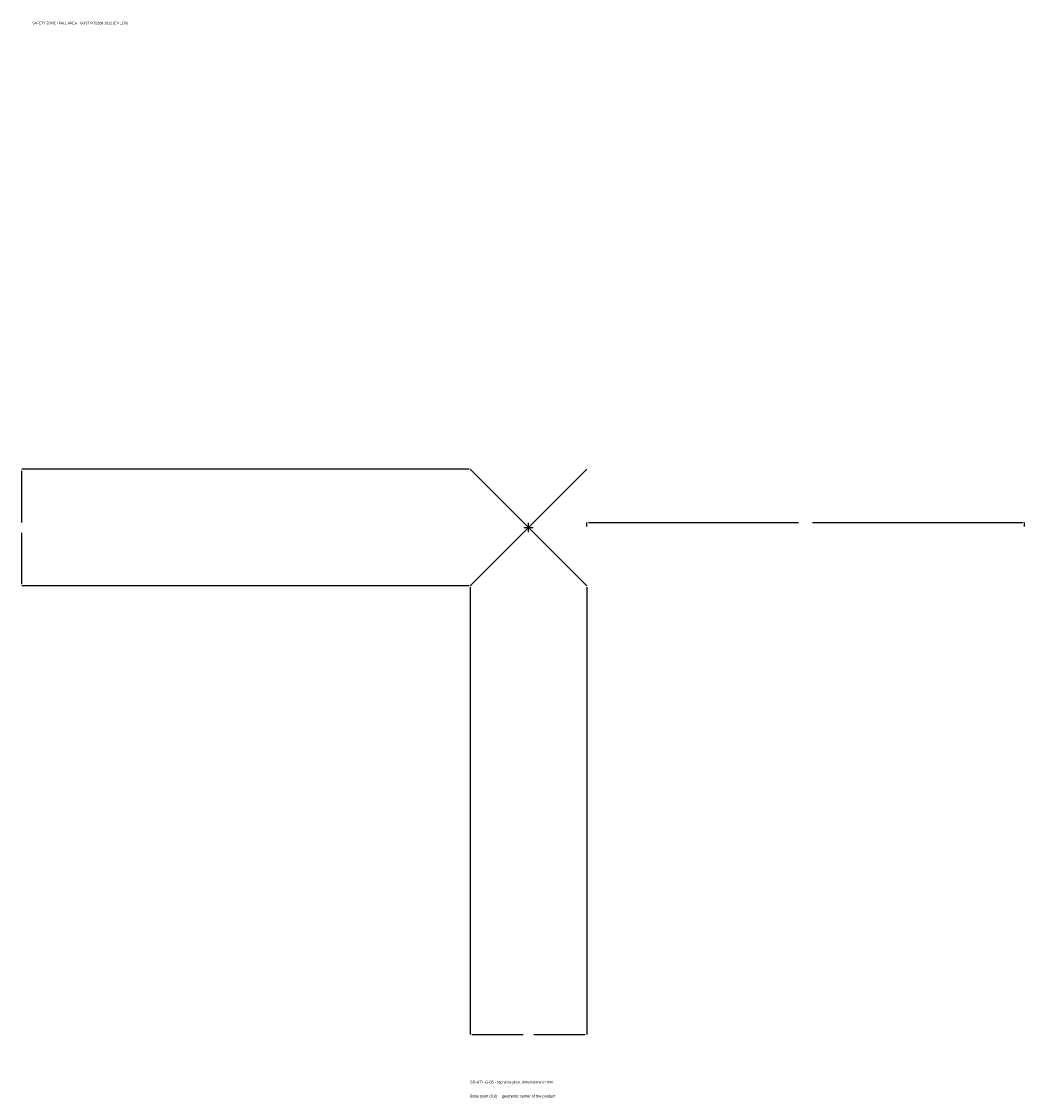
# Model space of a CAD drawing. Extents: x -1737 to 1700, y -1955 to 1733.
import ezdxf

# ---------------------------------------------------------------- set-up
doc = ezdxf.new("R2010")
doc.units = 0
for name, color, linetype in [('GP_MAF_zona_bezopasnosti', 1, 'Continuous'), ('ZSK_DANNYE', 3, 'Continuous'), ('ZSK_KONTUR', 7, 'Continuous'), ('ZSK_RAZMERY', 8, 'Continuous')]:
    doc.layers.add(name, color=color, linetype=linetype)
doc.dimstyles.new('ORION', dxfattribs={"dimtxt": 12, "dimasz": 7.2, "dimexe": 1.25, "dimexo": 3.6, "dimtad": 1, "dimcen": 2.5, "dimazin": 3, "dimtfac": 1, "dimtmove": 0, "dimatfit": 3})

# ---------------------------------------------------------------- blocks, each defined once
blk = doc.blocks.new('_CLOSEDFILLED')
at = {"color": 0, "linetype": 'BYBLOCK'}
blk.add_solid([(-1, 0.16), (0, 0), (-1, -0.16)], dxfattribs=at)
blk = doc.blocks.new('*D1')
for p, q in [((-200, -203.6), (-200, -1736)), ((200, -203.6), (200, -1736)), ((-192.8, -1736), (-18, -1736)), ((18, -1736), (192.8, -1736))]:
    blk.add_line(p, q)
at = {"layer": 'Defpoints'}
for p in [(-200, -200), (200, -200), (-200, -1736)]:
    blk.add_point(p, dxfattribs=at)
at = {"layer": 'ZSK_RAZMERY', "xscale": 7.199999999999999, "yscale": 7.199999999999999, "rotation": 180}
blk.add_blockref('_CLOSEDFILLED', (-200, -1736), dxfattribs=at)
at = {"layer": 'ZSK_RAZMERY', "xscale": 7.199999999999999, "yscale": 7.199999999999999}
blk.add_blockref('_CLOSEDFILLED', (200, -1736), dxfattribs=at)
blk = doc.blocks.new('*D2')
for p, q in [((-203.6, 200), (-1736, 200)), ((-1736, 18), (-1736, 192.8)), ((-1736, -192.8), (-1736, -18)), ((-203.6, -200), (-1736, -200))]:
    blk.add_line(p, q)
at = {"layer": 'Defpoints'}
for p in [(-200, 200), (-1736, -200), (-200, -200)]:
    blk.add_point(p, dxfattribs=at)
at = {"layer": 'ZSK_RAZMERY', "xscale": 7.199999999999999, "yscale": 7.199999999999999}
for p, rotation in [((-1736, 200), 90), ((-1736, -200), 270)]:
    blk.add_blockref('_CLOSEDFILLED', p, dxfattribs=dict(at, rotation=rotation))
blk = doc.blocks.new('*D3')
for p, q in [((200, 3.6), (200, 18)), ((207.2, 18), (926, 18)), ((974, 18), (1692.8, 18)), ((1700, 3.6), (1700, 18))]:
    blk.add_line(p, q)
at = {"layer": 'Defpoints'}
for p in [(200, 18), (200, 0), (1700, 0)]:
    blk.add_point(p, dxfattribs=at)
at = {"layer": 'ZSK_RAZMERY', "xscale": 7.199999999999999, "yscale": 7.199999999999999, "rotation": 180}
blk.add_blockref('_CLOSEDFILLED', (200, 18), dxfattribs=at)
at = {"layer": 'ZSK_RAZMERY', "xscale": 7.199999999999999, "yscale": 7.199999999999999}
blk.add_blockref('_CLOSEDFILLED', (1700, 18), dxfattribs=at)
blk = doc.blocks.new('B1')
at = {"layer": 'ZSK_KONTUR'}
for p, q in [((-200, -200), (200, 200)), ((-200, 200), (200, -200))]:
    blk.add_line(p, q, dxfattribs=at)
at = {"layer": 'ZSK_RAZMERY'}
for p, q in [((-16, 0), (16, 0)), ((0, -16), (0, 16))]:
    blk.add_line(p, q, dxfattribs=at)
at = {"layer": 'GP_MAF_zona_bezopasnosti', "color": 1}
blk.add_text('SAFETY ZONE / FALL AREA - GOST R 52169-2012 (EN 1176)', height=8.4, dxfattribs=at).set_placement((-1700, 1724))
at = {"layer": 'ZSK_RAZMERY'}
dim = blk.add_linear_dim(base=(-1736, -200), p1=(-200, -200), p2=(-200, 200), angle=90, dimstyle='ORION', dxfattribs=at)
dim.commit()
dim.dimension.update_dxf_attribs({"geometry": '*D2', "text_midpoint": (-1736, 0)})
for base, p1, p2, picture, middle in [((200, 18), (200, 0), (1700, 0), '*D3', (950, 18)), ((-200, -1736), (-200, -200), (200, -200), '*D1', (0, -1736))]:
    dim = blk.add_linear_dim(base=base, p1=p1, p2=p2, dimstyle='ORION', dxfattribs=at)
    dim.commit()
    dim.dimension.update_dxf_attribs({"geometry": picture, "text_midpoint": middle})

msp = doc.modelspace()

# ---------------------------------------------------------------- block references
msp.add_blockref('B1', (0, 0))

# ---------------------------------------------------------------- texts
at = {"layer": 'ZSK_DANNYE', "color": 3}
msp.add_text('SD-ATL-G-05 - top view plan, dimensions in mm', height=9.6, dxfattribs=at).set_placement((-200, -1904))
at = {"layer": 'ZSK_DANNYE', "color": 7}
msp.add_text('Base point (0,0) = geometric center of the product', height=9.6, dxfattribs=at).set_placement((-200, -1952))

doc.saveas('drawing.dxf')
